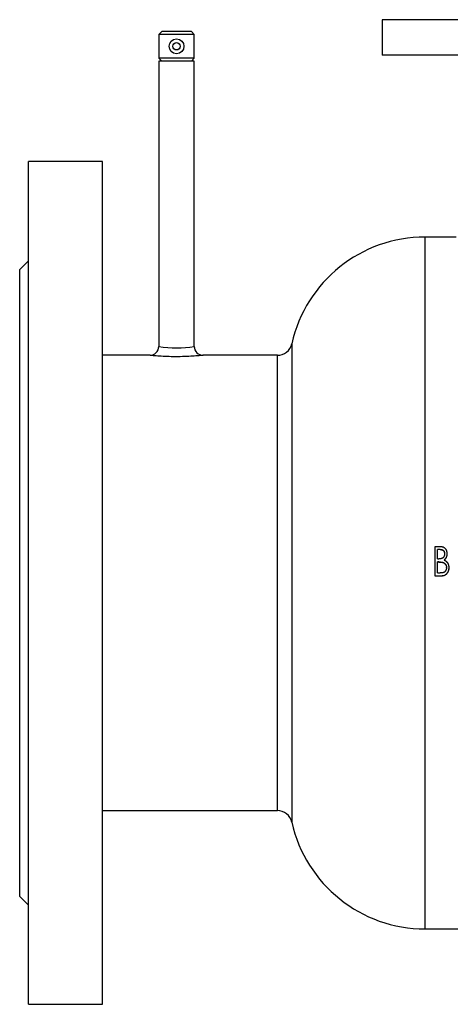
# Model space of a CAD drawing. Header units: millimetres. Extents: x -182 to 480, y -142 to 210.
# Tile 1 of 15: x -182 to -37, y -142 to 190. Entities that reach past the tile are written whole.
import ezdxf

# ---------------------------------------------------------------- set-up
doc = ezdxf.new("R2010")
doc.units = ezdxf.units.MM

msp = doc.modelspace()

# ---------------------------------------------------------------- linework, layer by layer
at = {"color": 7, "linetype": 'Continuous', "lineweight": 25}
for p, q in [((-60, 190.5), (-60, 178.5)), ((60, 190.5), (-60, 190.5)), ((-134.5, 186.5), (-135.5, 185.5)), ((-124.5, 186.5), (-134.5, 186.5)), ((-123.5, 185.5), (-124.5, 186.5)), ((-135.5, 185.5), (-135.5, 177.5)), ((-123.5, 185.5), (-135.5, 185.5)), ((-123.5, 177.5), (-123.5, 185.5)), ((-135.5, 177.5), (-134.5, 176.5)), ((-123.5, 177.5), (-135.5, 177.5)), ((-135.5, 176.5), (-135.5, 79.99)), ((-123.5, 176.5), (-135.5, 176.5)), ((-124.5, 176.5), (-123.5, 177.5)), ((-123.5, 80), (-123.5, 176.5)), ((60, 178.5), (-60, 178.5)), ((-154.5, 142.5), (-179.5, 142.5)), ((-179.5, -142.5), (-179.5, 142.5)), ((-154.5, -142.5), (-154.5, 142.5)), ((-35, 117), (-45.5, 117)), ((-179.5, 109), (-182.5, 106)), ((-182.5, -106), (-182.5, 106)), ((-138.44, 77), (-154.5, 77)), ((-95.43, 77), (-120.5, 77)), ((-42.12, 2.33), (-42.12, 12.36)), ((-42.12, 12.36), (-40.6, 12.36)), ((-40.45, 11.34), (-41.35, 11.34)), ((-41.35, 8.13), (-41.35, 11.34)), ((-40.45, 11.29), (-41.35, 11.29)), ((-40.45, 11.29), (-40.45, 11.34)), ((-41.35, 8.13), (-40.91, 8.13)), ((-40.91, 7.1), (-41.35, 7.1)), ((-41.35, 3.37), (-41.35, 7.1)), ((-40.91, 7.07), (-41.35, 7.07)), ((-40.91, 7.07), (-40.91, 7.1)), ((-39.54, 6.95), (-39.54, 6.98)), ((-38.91, 9.83), (-38.91, 9.87)), ((-38.14, 9.89), (-38.14, 9.84)), ((-41.35, 3.37), (-40.39, 3.37)), ((-38.27, 5.17), (-38.27, 5.19)), ((-37.5, 5.19), (-37.5, 5.17)), ((-40, 2.34), (-42.12, 2.34)), ((-40, 2.33), (-42.12, 2.33)), ((-40, 2.34), (-40, 2.33)), ((-154.5, -77), (-95.43, -77)), ((-182.5, -106), (-179.5, -109)), ((-45.5, -117), (45.5, -117)), ((-179.5, -142.5), (-154.5, -142.5))]:
    msp.add_line(p, q, dxfattribs=at)
at = {"color": 1, "linetype": 'Continuous', "lineweight": 25}
for p, q in [((-45.5, -117), (-45.5, 117)), ((-90.55, 80.91), (-90.55, -80.91)), ((-138.44, 76.99), (-138.44, 76.99)), ((-95.43, -77), (-95.43, 77))]:
    msp.add_line(p, q, dxfattribs=at)
at = {"color": 7, "linetype": 'Continuous', "lineweight": 25}
for radius in [2.5, 1.25]:
    msp.add_circle((-129.5, 181.5), radius, dxfattribs=at)
for centre, radius, start, end in [((-45.5, 70.84), 46.16, 90, 167.3973), ((-138.5, 80), 3, 271.0473, 359.8191), ((-120.5, 80), 3, 180.0128, 270.0131), ((-95.43, 82), 5, 270, 347.3973), ((-95.43, -82), 5, 12.6027, 90), ((-45.5, -70.84), 46.16, 192.6027, 270)]:
    msp.add_arc(centre, radius, start, end, dxfattribs=at)
at = {"color": 1, "linetype": 'Continuous', "lineweight": 25}
msp.add_arc((-129.5, 115.36), 35.87, 260.4304, 279.6295, dxfattribs=at)
at = {"color": 7, "linetype": 'Continuous', "lineweight": 25}
for points, knots in [([(-120.5, 77), (-120.5, 77), (-120.5, 77), (-120.85, 76.96), (-122.34, 76.81), (-124.63, 76.64), (-127.47, 76.52), (-130.53, 76.5), (-133.46, 76.59), (-135.98, 76.76), (-137.71, 76.91), (-138.45, 76.99), (-138.44, 76.99), (-138.44, 76.99)], [0, 0, 0, 0, 0.00032, 0.108316, 0.217164, 0.32796, 0.440306, 0.552773, 0.66442, 0.775249, 0.885302, 0.994269, 1, 1, 1, 1]), ([(-40.6, 12.36), (-40.55, 12.36), (-40.5, 12.36), (-40.44, 12.36), (-40.42, 12.36), (-40.39, 12.36), (-40.38, 12.36), (-40.37, 12.36), (-40.37, 12.36), (-40.36, 12.36), (-40.36, 12.36), (-40.36, 12.36), (-40.36, 12.36), (-40.31, 12.36), (-40.27, 12.35), (-40.21, 12.35), (-40.19, 12.35), (-40.15, 12.34), (-40.13, 12.34), (-40.02, 12.33), (-39.94, 12.32), (-39.81, 12.29), (-39.77, 12.29), (-39.71, 12.27), (-39.69, 12.27), (-39.66, 12.26), (-39.65, 12.26), (-39.64, 12.25), (-39.63, 12.25), (-39.62, 12.25), (-39.62, 12.25), (-39.53, 12.22), (-39.45, 12.2), (-39.34, 12.15), (-39.31, 12.13), (-39.23, 12.1), (-39.2, 12.08), (-39.14, 12.04), (-39.12, 12.03), (-39.09, 12.01), (-39.07, 11.99), (-39.02, 11.96), (-38.99, 11.93), (-38.92, 11.88), (-38.89, 11.85), (-38.85, 11.81), (-38.83, 11.79), (-38.8, 11.76), (-38.79, 11.75), (-38.72, 11.67), (-38.67, 11.61), (-38.6, 11.51), (-38.58, 11.47), (-38.54, 11.42), (-38.53, 11.4), (-38.52, 11.37), (-38.51, 11.36), (-38.5, 11.34), (-38.49, 11.33), (-38.45, 11.26), (-38.42, 11.18), (-38.37, 11.07), (-38.35, 11.03), (-38.32, 10.95), (-38.31, 10.91), (-38.26, 10.79), (-38.24, 10.71), (-38.21, 10.59), (-38.2, 10.55), (-38.19, 10.48), (-38.19, 10.46), (-38.18, 10.42), (-38.18, 10.4), (-38.17, 10.34), (-38.17, 10.3), (-38.16, 10.24), (-38.16, 10.22), (-38.15, 10.19), (-38.15, 10.18), (-38.15, 10.16), (-38.15, 10.16), (-38.15, 10.15), (-38.15, 10.15), (-38.15, 10.14), (-38.15, 10.14), (-38.15, 10.08), (-38.14, 10), (-38.14, 9.89)], [0, 0, 0, 0, 0.03125, 0.03125, 0.046875, 0.046875, 0.054688, 0.054688, 0.058594, 0.058594, 0.060547, 0.060547, 0.0625, 0.0625, 0.09375, 0.09375, 0.109375, 0.109375, 0.125, 0.125, 0.1875, 0.1875, 0.21875, 0.21875, 0.234375, 0.234375, 0.242188, 0.242188, 0.246094, 0.246094, 0.25, 0.25, 0.3125, 0.3125, 0.34375, 0.34375, 0.375, 0.375, 0.390625, 0.390625, 0.40625, 0.40625, 0.4375, 0.4375, 0.46875, 0.46875, 0.484375, 0.484375, 0.5, 0.5, 0.5625, 0.5625, 0.59375, 0.59375, 0.609375, 0.609375, 0.617188, 0.617188, 0.625, 0.625, 0.6875, 0.6875, 0.71875, 0.71875, 0.75, 0.75, 0.8125, 0.8125, 0.84375, 0.84375, 0.859375, 0.859375, 0.875, 0.875, 0.90625, 0.90625, 0.921875, 0.921875, 0.929688, 0.929688, 0.933594, 0.933594, 0.935547, 0.935547, 0.9375, 0.9375, 1, 1, 1, 1]), ([(-40.45, 11.34), (-40.39, 11.34), (-40.34, 11.34), (-40.3, 11.33), (-40.3, 11.33), (-40.3, 11.33), (-40.29, 11.33), (-40.29, 11.33), (-40.29, 11.33), (-40.28, 11.33), (-40.27, 11.33), (-40.25, 11.33), (-40.24, 11.33), (-40.2, 11.33), (-40.17, 11.33), (-40.1, 11.32), (-40.05, 11.31), (-39.95, 11.29), (-39.9, 11.28), (-39.8, 11.25), (-39.75, 11.24), (-39.66, 11.2), (-39.61, 11.18), (-39.55, 11.15), (-39.54, 11.15), (-39.52, 11.13), (-39.51, 11.13), (-39.47, 11.11), (-39.45, 11.09), (-39.39, 11.05), (-39.35, 11.02), (-39.28, 10.95), (-39.25, 10.91), (-39.18, 10.83), (-39.15, 10.79), (-39.11, 10.72), (-39.1, 10.7), (-39.08, 10.66), (-39.07, 10.64), (-39.03, 10.57), (-39.01, 10.52), (-39, 10.46), (-38.99, 10.46), (-38.99, 10.45), (-38.99, 10.44), (-38.98, 10.42), (-38.98, 10.41), (-38.97, 10.38), (-38.97, 10.35), (-38.95, 10.28), (-38.94, 10.23), (-38.93, 10.14), (-38.92, 10.12), (-38.92, 10.07), (-38.92, 10.04), (-38.92, 10.02), (-38.92, 10.02), (-38.91, 10.01), (-38.91, 10.01), (-38.91, 10), (-38.91, 10), (-38.91, 9.98), (-38.91, 9.97), (-38.91, 9.93), (-38.91, 9.9), (-38.91, 9.87)], [0, 0, 0, 0, 0.0625, 0.0625, 0.064453, 0.064453, 0.066406, 0.066406, 0.070312, 0.070312, 0.078125, 0.078125, 0.09375, 0.09375, 0.125, 0.125, 0.1875, 0.1875, 0.25, 0.25, 0.3125, 0.3125, 0.375, 0.375, 0.390625, 0.390625, 0.40625, 0.40625, 0.4375, 0.4375, 0.5, 0.5, 0.5625, 0.5625, 0.625, 0.625, 0.65625, 0.65625, 0.6875, 0.6875, 0.75, 0.75, 0.757812, 0.757812, 0.765625, 0.765625, 0.78125, 0.78125, 0.8125, 0.8125, 0.875, 0.875, 0.90625, 0.90625, 0.9375, 0.9375, 0.941406, 0.941406, 0.945312, 0.945312, 0.953125, 0.953125, 0.96875, 0.96875, 1, 1, 1, 1]), ([(-40.45, 11.29), (-40.4, 11.29), (-40.3, 11.29), (-40.15, 11.28), (-40, 11.25), (-39.85, 11.22), (-39.7, 11.18), (-39.56, 11.11), (-39.43, 11.04), (-39.31, 10.94), (-39.21, 10.83), (-39.1, 10.66), (-38.99, 10.43), (-38.94, 10.18), (-38.91, 9.98), (-38.91, 9.88), (-38.91, 9.83)], [0, 0, 0, 0, 0.062549, 0.125088, 0.185974, 0.250166, 0.312986, 0.3752, 0.439005, 0.500157, 0.561785, 0.62519, 0.749991, 0.874921, 0.937455, 1, 1, 1, 1]), ([(-38.91, 9.87), (-38.91, 9.83), (-38.91, 9.79), (-38.92, 9.74), (-38.92, 9.73), (-38.92, 9.72), (-38.92, 9.71), (-38.92, 9.71), (-38.92, 9.71), (-38.92, 9.69), (-38.92, 9.68), (-38.92, 9.64), (-38.92, 9.61), (-38.93, 9.57), (-38.93, 9.55), (-38.94, 9.52), (-38.94, 9.51), (-38.95, 9.43), (-38.97, 9.37), (-39, 9.24), (-39.02, 9.18), (-39.07, 9.06), (-39.1, 9), (-39.14, 8.92), (-39.15, 8.89), (-39.18, 8.85), (-39.19, 8.84), (-39.2, 8.81), (-39.21, 8.8), (-39.29, 8.68), (-39.38, 8.58), (-39.48, 8.49), (-39.49, 8.48), (-39.52, 8.46), (-39.53, 8.45), (-39.57, 8.42), (-39.59, 8.4), (-39.67, 8.35), (-39.73, 8.32), (-39.79, 8.3), (-39.79, 8.29), (-39.8, 8.29), (-39.8, 8.29), (-39.81, 8.29), (-39.82, 8.28), (-39.84, 8.28), (-39.85, 8.27), (-39.9, 8.26), (-39.93, 8.24), (-39.97, 8.23), (-39.98, 8.23), (-40, 8.23), (-40.01, 8.22), (-40.03, 8.22), (-40.04, 8.21), (-40.09, 8.2), (-40.12, 8.2), (-40.16, 8.19), (-40.16, 8.19), (-40.18, 8.18), (-40.18, 8.18), (-40.2, 8.18), (-40.22, 8.18), (-40.27, 8.17), (-40.3, 8.17), (-40.35, 8.16), (-40.36, 8.16), (-40.38, 8.16), (-40.38, 8.16), (-40.41, 8.15), (-40.43, 8.15), (-40.48, 8.15), (-40.5, 8.14), (-40.57, 8.14), (-40.63, 8.14), (-40.72, 8.13), (-40.73, 8.13), (-40.74, 8.13), (-40.75, 8.13), (-40.76, 8.13), (-40.76, 8.13), (-40.77, 8.13), (-40.78, 8.13), (-40.83, 8.13), (-40.86, 8.13), (-40.91, 8.13)], [0, 0, 0, 0, 0.03125, 0.03125, 0.046875, 0.046875, 0.050781, 0.050781, 0.054688, 0.054688, 0.0625, 0.0625, 0.09375, 0.09375, 0.109375, 0.109375, 0.125, 0.125, 0.1875, 0.1875, 0.25, 0.25, 0.3125, 0.3125, 0.34375, 0.34375, 0.359375, 0.359375, 0.375, 0.375, 0.5, 0.5, 0.515625, 0.515625, 0.53125, 0.53125, 0.5625, 0.5625, 0.625, 0.625, 0.628906, 0.628906, 0.632812, 0.632812, 0.640625, 0.640625, 0.65625, 0.65625, 0.6875, 0.6875, 0.695312, 0.695312, 0.703125, 0.703125, 0.71875, 0.71875, 0.75, 0.75, 0.757812, 0.757812, 0.765625, 0.765625, 0.78125, 0.78125, 0.8125, 0.8125, 0.820312, 0.820312, 0.828125, 0.828125, 0.84375, 0.84375, 0.875, 0.875, 0.9375, 0.9375, 0.945312, 0.945312, 0.949219, 0.949219, 0.953125, 0.953125, 0.96875, 0.96875, 1, 1, 1, 1]), ([(-40.91, 7.1), (-40.77, 7.1), (-40.66, 7.1), (-40.57, 7.1), (-40.56, 7.1), (-40.56, 7.1), (-40.56, 7.1), (-40.56, 7.1), (-40.55, 7.1), (-40.55, 7.1), (-40.54, 7.1), (-40.53, 7.1), (-40.52, 7.1), (-40.49, 7.1), (-40.47, 7.1), (-40.42, 7.09), (-40.38, 7.09), (-40.3, 7.09), (-40.25, 7.09), (-40.22, 7.08), (-40.22, 7.08), (-40.21, 7.08), (-40.21, 7.08), (-40.2, 7.08), (-40.2, 7.08), (-40.18, 7.08), (-40.16, 7.08), (-40.12, 7.08), (-40.09, 7.07), (-40.03, 7.07), (-40.02, 7.07), (-39.99, 7.06), (-39.97, 7.06), (-39.93, 7.06), (-39.9, 7.05), (-39.88, 7.05), (-39.87, 7.05), (-39.87, 7.05), (-39.86, 7.05), (-39.85, 7.05), (-39.84, 7.05), (-39.82, 7.04), (-39.81, 7.04), (-39.76, 7.03), (-39.74, 7.03), (-39.7, 7.02), (-39.7, 7.02), (-39.69, 7.02), (-39.68, 7.02), (-39.66, 7.02), (-39.65, 7.01), (-39.61, 7), (-39.58, 6.99), (-39.54, 6.98)], [0, 0, 0, 0, 0.25, 0.25, 0.251953, 0.251953, 0.253906, 0.253906, 0.257812, 0.257812, 0.265625, 0.265625, 0.28125, 0.28125, 0.3125, 0.3125, 0.375, 0.375, 0.5, 0.5, 0.507812, 0.507812, 0.515625, 0.515625, 0.53125, 0.53125, 0.5625, 0.5625, 0.625, 0.625, 0.65625, 0.65625, 0.6875, 0.6875, 0.75, 0.75, 0.757812, 0.757812, 0.765625, 0.765625, 0.78125, 0.78125, 0.8125, 0.8125, 0.875, 0.875, 0.890625, 0.890625, 0.90625, 0.90625, 0.9375, 0.9375, 1, 1, 1, 1]), ([(-40.91, 7.07), (-40.85, 7.07), (-40.73, 7.07), (-40.55, 7.07), (-40.38, 7.06), (-40.21, 7.05), (-40.05, 7.04), (-39.88, 7.02), (-39.71, 7), (-39.6, 6.97), (-39.54, 6.95)], [0, 0, 0, 0, 0.137623, 0.250015, 0.402832, 0.500027, 0.625035, 0.750037, 0.875027, 1, 1, 1, 1]), ([(-39.54, 6.98), (-39.48, 6.96), (-39.43, 6.95), (-39.4, 6.93), (-39.4, 6.93), (-39.4, 6.93), (-39.4, 6.93), (-39.39, 6.93), (-39.39, 6.93), (-39.38, 6.93), (-39.37, 6.92), (-39.35, 6.92), (-39.34, 6.91), (-39.31, 6.9), (-39.29, 6.89), (-39.26, 6.87), (-39.25, 6.87), (-39.22, 6.86), (-39.21, 6.85), (-39.18, 6.84), (-39.16, 6.82), (-39.1, 6.79), (-39.06, 6.76), (-38.93, 6.67), (-38.85, 6.61), (-38.72, 6.47), (-38.66, 6.39), (-38.59, 6.29), (-38.57, 6.27), (-38.55, 6.23), (-38.54, 6.21), (-38.5, 6.14), (-38.47, 6.1), (-38.44, 6.03), (-38.43, 6.01), (-38.41, 5.96), (-38.4, 5.94), (-38.38, 5.87), (-38.36, 5.82), (-38.32, 5.69), (-38.3, 5.59), (-38.29, 5.48), (-38.29, 5.48), (-38.29, 5.48), (-38.29, 5.48), (-38.29, 5.47), (-38.29, 5.47), (-38.29, 5.45), (-38.28, 5.44), (-38.28, 5.41), (-38.28, 5.39), (-38.28, 5.32), (-38.27, 5.26), (-38.27, 5.19)], [0, 0, 0, 0, 0.0625, 0.0625, 0.064453, 0.064453, 0.066406, 0.066406, 0.070312, 0.070312, 0.078125, 0.078125, 0.09375, 0.09375, 0.125, 0.125, 0.140625, 0.140625, 0.15625, 0.15625, 0.1875, 0.1875, 0.25, 0.25, 0.375, 0.375, 0.5, 0.5, 0.53125, 0.53125, 0.5625, 0.5625, 0.625, 0.625, 0.65625, 0.65625, 0.6875, 0.6875, 0.75, 0.75, 0.875, 0.875, 0.878906, 0.878906, 0.882812, 0.882812, 0.890625, 0.890625, 0.90625, 0.90625, 0.9375, 0.9375, 1, 1, 1, 1]), ([(-39.54, 6.95), (-39.5, 6.94), (-39.4, 6.91), (-39.22, 6.83), (-39.01, 6.71), (-38.78, 6.52), (-38.6, 6.29), (-38.45, 6.03), (-38.34, 5.76), (-38.28, 5.46), (-38.27, 5.27), (-38.27, 5.17)], [0, 0, 0, 0, 0.062558, 0.125102, 0.250044, 0.374998, 0.499963, 0.624961, 0.749935, 0.874911, 1, 1, 1, 1]), ([(-38.14, 9.89), (-38.14, 9.82), (-38.15, 9.76), (-38.15, 9.68), (-38.15, 9.66), (-38.15, 9.63), (-38.15, 9.62), (-38.15, 9.61), (-38.15, 9.6), (-38.15, 9.59), (-38.15, 9.59), (-38.15, 9.59), (-38.15, 9.59), (-38.15, 9.59), (-38.15, 9.58), (-38.16, 9.48), (-38.18, 9.38), (-38.2, 9.23), (-38.21, 9.19), (-38.24, 9.09), (-38.25, 9.04), (-38.28, 8.94), (-38.3, 8.89), (-38.32, 8.82), (-38.33, 8.79), (-38.35, 8.75), (-38.36, 8.72), (-38.38, 8.66), (-38.4, 8.61), (-38.44, 8.54), (-38.45, 8.52), (-38.47, 8.48), (-38.49, 8.45), (-38.53, 8.38), (-38.55, 8.34), (-38.59, 8.28), (-38.61, 8.25), (-38.63, 8.22), (-38.64, 8.21), (-38.65, 8.2), (-38.66, 8.19), (-38.7, 8.14), (-38.73, 8.1), (-38.78, 8.04), (-38.8, 8.02), (-38.82, 8), (-38.83, 7.99), (-38.84, 7.97), (-38.85, 7.97), (-38.86, 7.96), (-38.86, 7.96), (-38.88, 7.94), (-38.9, 7.92), (-38.93, 7.9), (-38.94, 7.89), (-38.96, 7.87), (-38.96, 7.87), (-38.97, 7.86), (-38.97, 7.86), (-38.97, 7.86), (-38.98, 7.86), (-38.98, 7.85), (-38.98, 7.85), (-39.01, 7.83), (-39.05, 7.8), (-39.1, 7.76)], [0, 0, 0, 0, 0.0625, 0.0625, 0.09375, 0.09375, 0.109375, 0.109375, 0.117188, 0.117188, 0.121094, 0.121094, 0.123047, 0.123047, 0.125, 0.125, 0.25, 0.25, 0.3125, 0.3125, 0.375, 0.375, 0.4375, 0.4375, 0.46875, 0.46875, 0.5, 0.5, 0.5625, 0.5625, 0.59375, 0.59375, 0.625, 0.625, 0.6875, 0.6875, 0.71875, 0.71875, 0.734375, 0.734375, 0.75, 0.75, 0.8125, 0.8125, 0.84375, 0.84375, 0.859375, 0.859375, 0.867188, 0.867188, 0.875, 0.875, 0.90625, 0.90625, 0.921875, 0.921875, 0.929688, 0.929688, 0.933594, 0.933594, 0.935547, 0.935547, 0.9375, 0.9375, 1, 1, 1, 1]), ([(-38.14, 9.84), (-38.14, 9.74), (-38.15, 9.54), (-38.19, 9.24), (-38.26, 8.95), (-38.36, 8.66), (-38.49, 8.39), (-38.66, 8.14), (-38.83, 7.95), (-38.98, 7.82), (-39.06, 7.75), (-39.1, 7.72)], [0, 0, 0, 0, 0.125052, 0.250057, 0.375059, 0.500065, 0.625046, 0.750019, 0.874947, 0.937469, 1, 1, 1, 1]), ([(-39.1, 7.76), (-39.06, 7.74), (-39.02, 7.72), (-38.98, 7.7), (-38.96, 7.69), (-38.94, 7.68), (-38.94, 7.68), (-38.93, 7.68), (-38.93, 7.67), (-38.92, 7.67), (-38.92, 7.67), (-38.92, 7.67), (-38.92, 7.67), (-38.88, 7.65), (-38.85, 7.64), (-38.81, 7.61), (-38.79, 7.61), (-38.77, 7.59), (-38.77, 7.59), (-38.75, 7.58), (-38.75, 7.58), (-38.68, 7.54), (-38.62, 7.5), (-38.54, 7.45), (-38.51, 7.43), (-38.47, 7.4), (-38.46, 7.39), (-38.43, 7.37), (-38.42, 7.36), (-38.35, 7.31), (-38.3, 7.26), (-38.23, 7.19), (-38.21, 7.17), (-38.16, 7.12), (-38.14, 7.1), (-38.1, 7.04), (-38.08, 7.02), (-38.04, 6.96), (-38.02, 6.93), (-37.98, 6.88), (-37.96, 6.85), (-37.92, 6.79), (-37.91, 6.77), (-37.86, 6.68), (-37.83, 6.63), (-37.77, 6.5), (-37.74, 6.44), (-37.71, 6.36), (-37.7, 6.34), (-37.69, 6.31), (-37.69, 6.3), (-37.67, 6.25), (-37.66, 6.22), (-37.64, 6.16), (-37.63, 6.13), (-37.62, 6.08), (-37.61, 6.06), (-37.6, 6.03), (-37.6, 6.01), (-37.58, 5.92), (-37.56, 5.86), (-37.54, 5.76), (-37.54, 5.72), (-37.53, 5.68), (-37.53, 5.66), (-37.53, 5.63), (-37.52, 5.61), (-37.52, 5.56), (-37.52, 5.53), (-37.51, 5.48), (-37.51, 5.46), (-37.51, 5.44), (-37.51, 5.43), (-37.51, 5.42), (-37.51, 5.41), (-37.51, 5.41), (-37.51, 5.4), (-37.51, 5.4), (-37.51, 5.4), (-37.5, 5.35), (-37.5, 5.28), (-37.5, 5.19)], [0, 0, 0, 0, 0.03125, 0.03125, 0.046875, 0.046875, 0.054688, 0.054688, 0.058594, 0.058594, 0.060547, 0.060547, 0.0625, 0.0625, 0.09375, 0.09375, 0.109375, 0.109375, 0.117188, 0.117188, 0.125, 0.125, 0.1875, 0.1875, 0.21875, 0.21875, 0.234375, 0.234375, 0.25, 0.25, 0.3125, 0.3125, 0.34375, 0.34375, 0.375, 0.375, 0.40625, 0.40625, 0.4375, 0.4375, 0.46875, 0.46875, 0.5, 0.5, 0.5625, 0.5625, 0.625, 0.625, 0.640625, 0.640625, 0.65625, 0.65625, 0.6875, 0.6875, 0.71875, 0.71875, 0.734375, 0.734375, 0.75, 0.75, 0.8125, 0.8125, 0.84375, 0.84375, 0.859375, 0.859375, 0.875, 0.875, 0.90625, 0.90625, 0.921875, 0.921875, 0.929688, 0.929688, 0.933594, 0.933594, 0.935547, 0.935547, 0.9375, 0.9375, 1, 1, 1, 1]), ([(-38.27, 5.19), (-38.27, 5.1), (-38.27, 5.04), (-38.28, 4.99), (-38.28, 4.99), (-38.28, 4.98), (-38.28, 4.98), (-38.28, 4.98), (-38.28, 4.97), (-38.28, 4.96), (-38.28, 4.95), (-38.28, 4.93), (-38.29, 4.91), (-38.29, 4.86), (-38.3, 4.83), (-38.31, 4.76), (-38.32, 4.73), (-38.34, 4.66), (-38.35, 4.63), (-38.38, 4.53), (-38.4, 4.47), (-38.45, 4.35), (-38.48, 4.29), (-38.53, 4.2), (-38.54, 4.17), (-38.58, 4.11), (-38.59, 4.09), (-38.62, 4.05), (-38.62, 4.05), (-38.63, 4.03), (-38.64, 4.03), (-38.65, 4.01), (-38.66, 3.99), (-38.69, 3.96), (-38.71, 3.93), (-38.78, 3.86), (-38.83, 3.81), (-38.93, 3.72), (-38.98, 3.68), (-39.09, 3.61), (-39.15, 3.57), (-39.23, 3.54), (-39.24, 3.54), (-39.27, 3.52), (-39.28, 3.52), (-39.33, 3.5), (-39.36, 3.49), (-39.45, 3.46), (-39.52, 3.45), (-39.61, 3.43), (-39.63, 3.43), (-39.66, 3.42), (-39.68, 3.42), (-39.73, 3.41), (-39.76, 3.41), (-39.86, 3.4), (-39.93, 3.39), (-39.99, 3.39), (-39.99, 3.39), (-39.99, 3.38), (-39.99, 3.38), (-40, 3.38), (-40, 3.38), (-40.01, 3.38), (-40.01, 3.38), (-40.03, 3.38), (-40.05, 3.38), (-40.09, 3.38), (-40.12, 3.38), (-40.21, 3.38), (-40.29, 3.37), (-40.39, 3.37)], [0, 0, 0, 0, 0.0625, 0.0625, 0.064453, 0.064453, 0.066406, 0.066406, 0.070312, 0.070312, 0.078125, 0.078125, 0.09375, 0.09375, 0.125, 0.125, 0.15625, 0.15625, 0.1875, 0.1875, 0.25, 0.25, 0.3125, 0.3125, 0.34375, 0.34375, 0.375, 0.375, 0.382812, 0.382812, 0.390625, 0.390625, 0.40625, 0.40625, 0.4375, 0.4375, 0.5, 0.5, 0.5625, 0.5625, 0.625, 0.625, 0.640625, 0.640625, 0.65625, 0.65625, 0.6875, 0.6875, 0.75, 0.75, 0.765625, 0.765625, 0.78125, 0.78125, 0.8125, 0.8125, 0.875, 0.875, 0.876953, 0.876953, 0.878906, 0.878906, 0.882812, 0.882812, 0.890625, 0.890625, 0.90625, 0.90625, 0.9375, 0.9375, 1, 1, 1, 1]), ([(-37.5, 5.19), (-37.5, 5.13), (-37.5, 5.08), (-37.5, 5.02), (-37.51, 4.99), (-37.51, 4.97), (-37.51, 4.96), (-37.51, 4.95), (-37.51, 4.94), (-37.51, 4.94), (-37.51, 4.93), (-37.51, 4.93), (-37.51, 4.93), (-37.51, 4.88), (-37.51, 4.84), (-37.52, 4.75), (-37.53, 4.71), (-37.55, 4.57), (-37.56, 4.49), (-37.59, 4.36), (-37.6, 4.31), (-37.62, 4.25), (-37.63, 4.23), (-37.64, 4.19), (-37.65, 4.17), (-37.68, 4.06), (-37.71, 3.97), (-37.78, 3.81), (-37.82, 3.73), (-37.88, 3.62), (-37.9, 3.58), (-37.94, 3.5), (-37.97, 3.46), (-38.02, 3.39), (-38.04, 3.35), (-38.08, 3.3), (-38.1, 3.28), (-38.12, 3.24), (-38.13, 3.23), (-38.17, 3.18), (-38.2, 3.14), (-38.25, 3.09), (-38.26, 3.08), (-38.28, 3.05), (-38.29, 3.04), (-38.31, 3.03), (-38.31, 3.02), (-38.35, 2.98), (-38.39, 2.94), (-38.45, 2.88), (-38.48, 2.86), (-38.55, 2.8), (-38.58, 2.78), (-38.66, 2.73), (-38.69, 2.7), (-38.77, 2.65), (-38.81, 2.63), (-38.87, 2.6), (-38.89, 2.59), (-38.93, 2.57), (-38.95, 2.56), (-39.12, 2.48), (-39.29, 2.43), (-39.52, 2.38), (-39.56, 2.38), (-39.63, 2.37), (-39.65, 2.36), (-39.68, 2.36), (-39.69, 2.36), (-39.71, 2.36), (-39.71, 2.36), (-39.72, 2.36), (-39.72, 2.35), (-39.73, 2.35), (-39.73, 2.35), (-39.79, 2.35), (-39.88, 2.35), (-40, 2.34)], [0, 0, 0, 0, 0.03125, 0.03125, 0.046875, 0.046875, 0.054688, 0.054688, 0.058594, 0.058594, 0.060547, 0.060547, 0.0625, 0.0625, 0.09375, 0.09375, 0.125, 0.125, 0.1875, 0.1875, 0.21875, 0.21875, 0.234375, 0.234375, 0.25, 0.25, 0.3125, 0.3125, 0.375, 0.375, 0.40625, 0.40625, 0.4375, 0.4375, 0.46875, 0.46875, 0.484375, 0.484375, 0.5, 0.5, 0.53125, 0.53125, 0.546875, 0.546875, 0.554688, 0.554688, 0.5625, 0.5625, 0.59375, 0.59375, 0.625, 0.625, 0.65625, 0.65625, 0.6875, 0.6875, 0.71875, 0.71875, 0.734375, 0.734375, 0.75, 0.75, 0.875, 0.875, 0.90625, 0.90625, 0.921875, 0.921875, 0.929688, 0.929688, 0.933594, 0.933594, 0.935547, 0.935547, 0.9375, 0.9375, 1, 1, 1, 1]), ([(-37.5, 5.17), (-37.5, 5.08), (-37.5, 4.91), (-37.54, 4.55), (-37.64, 4.12), (-37.81, 3.71), (-37.99, 3.41), (-38.14, 3.19), (-38.32, 2.99), (-38.51, 2.81), (-38.73, 2.66), (-39.04, 2.49), (-39.38, 2.39), (-39.73, 2.34), (-39.91, 2.33), (-40, 2.33)], [0, 0, 0, 0, 0.06255, 0.125085, 0.250059, 0.374976, 0.437511, 0.500046, 0.562571, 0.625091, 0.6876, 0.750118, 0.874936, 0.937457, 1, 1, 1, 1])]:
    msp.add_open_spline(points, degree=3, knots=knots, dxfattribs=at)

doc.saveas('drawing.dxf')
